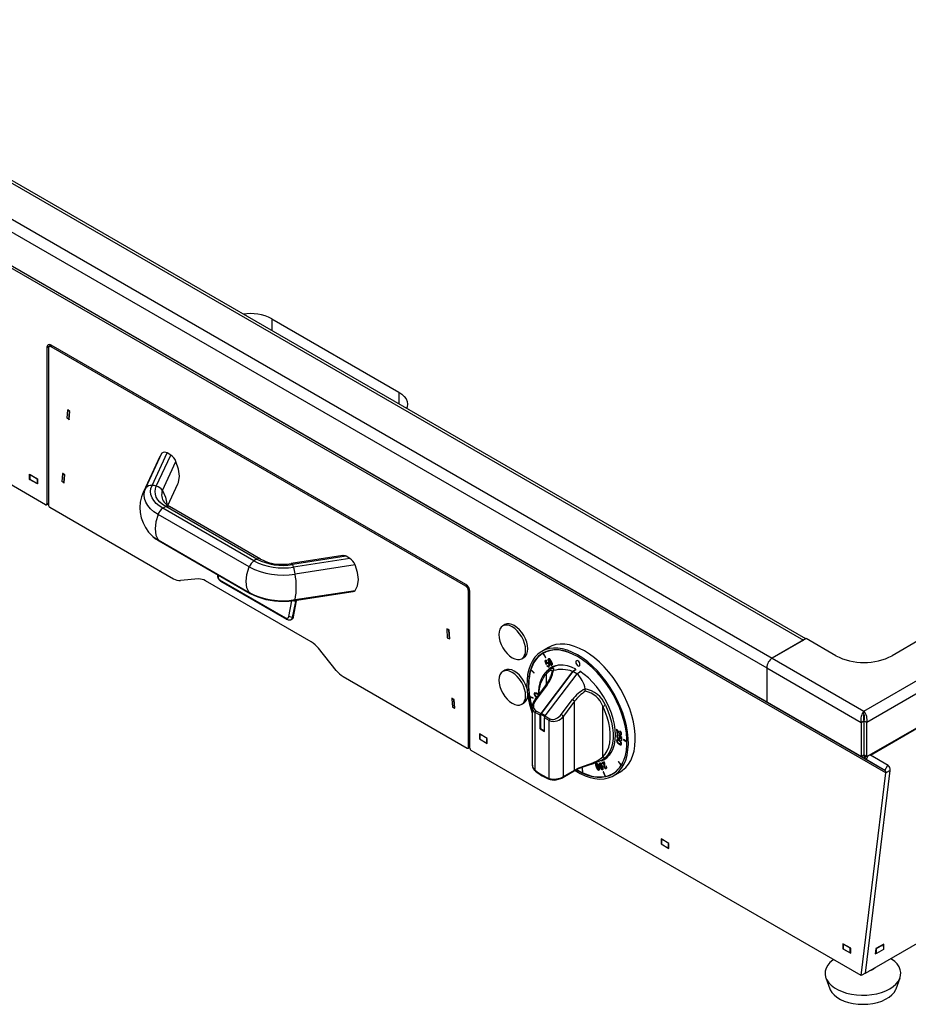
# Model space of a CAD drawing. Extents: x 34 to 2904, y 35 to 2044.
# Tile 8 of 10: x 1964 to 2410, y 1217 to 1711. Entities that reach past the tile are written whole.
import ezdxf

# ---------------------------------------------------------------- set-up
doc = ezdxf.new("R2010")
doc.units = 0
doc.header["$LTSCALE"] = 7
doc.layers.add('LAYER1', color=2, linetype='CONTINUOUS')

msp = doc.modelspace()

# ---------------------------------------------------------------- linework, layer by layer
at = {"layer": 'LAYER1', "color": 2, "linetype": 'CONTINUOUS'}
for p, q in [((1818.277, 1710.706), (2357.093, 1399.655)), ((2358.264, 1400.331), (1820.277, 1710.904)), ((2388.578, 1339.838), (1756.043, 1704.993)), ((1802.721, 1701.726), (2341.536, 1390.674)), ((2398.017, 1334.387), (1768.332, 1697.896)), ((2398.442, 1333.127), (1769.15, 1696.409)), ((1799.893, 1696.827), (2338.708, 1385.775)), ((2338.708, 1368.628), (1799.893, 1679.679)), ((1977.023, 1467.597), (1781.508, 1580.465)), ((2390.737, 1342.056), (2806.015, 1581.791)), ((2090.513, 1560.89), (2154.153, 1524.152)), ((2090.513, 1560.89), (2090.513, 1554.9)), ((1979.851, 1547.618), (1977.73, 1546.393)), ((1977.73, 1546.393), (1977.73, 1468.005)), ((1978.437, 1545.985), (1978.437, 1467.597)), ((1979.973, 1547.548), (1978.851, 1546.901)), ((2187.741, 1427.606), (1979.851, 1547.618)), ((1979.851, 1547.478), (1979.851, 1547.618)), ((1980.559, 1547.21), (1979.851, 1546.802)), ((2187.741, 1426.79), (1979.851, 1546.802)), ((2154.153, 1524.152), (2154.153, 1518.162)), ((1988.036, 1515.037), (1987.728, 1511.148)), ((1988.036, 1515.037), (1988.243, 1515.157)), ((1989.093, 1514.321), (1988.036, 1515.037)), ((1988.149, 1515.221), (1988.139, 1515.096)), ((1989.276, 1514.456), (1988.149, 1515.221)), ((1988.785, 1510.431), (1989.093, 1514.321)), ((1988.955, 1510.411), (1989.276, 1514.456)), ((1989.093, 1514.321), (1989.273, 1514.425)), ((1988.785, 1510.431), (1987.728, 1511.148)), ((1988.785, 1510.431), (1988.965, 1510.535)), ((1988.861, 1510.475), (1988.955, 1510.411)), ((2034.342, 1491.859), (2026.129, 1474.165)), ((2027.298, 1476.068), (2035.345, 1493.406)), ((2030.439, 1477.296), (2038, 1493.587)), ((2032.565, 1476.967), (2039.797, 1492.549)), ((2035.345, 1493.406), (2034.44, 1491.809)), ((2039.797, 1492.549), (2038, 1493.587)), ((2035.706, 1474.768), (2042.452, 1489.303)), ((1969.033, 1482.865), (1972.992, 1480.58)), ((1969.033, 1480.334), (1969.033, 1482.865)), ((1969.245, 1482.702), (1969.28, 1482.723)), ((1969.245, 1482.702), (1972.78, 1480.661)), ((1969.245, 1480.253), (1969.245, 1482.702)), ((1985.51, 1483.145), (1985.202, 1479.256)), ((1985.716, 1483.265), (1985.51, 1483.145)), ((1986.566, 1482.428), (1985.51, 1483.145)), ((1985.622, 1483.329), (1985.612, 1483.204)), ((1986.749, 1482.564), (1985.622, 1483.329)), ((1986.258, 1478.539), (1986.566, 1482.428)), ((1986.429, 1478.519), (1986.749, 1482.564)), ((1986.747, 1482.533), (1986.566, 1482.428)), ((1969.033, 1480.334), (1969.245, 1480.457)), ((1972.992, 1478.048), (1969.033, 1480.334)), ((1972.78, 1478.212), (1969.245, 1480.253)), ((1972.78, 1480.661), (1972.816, 1480.682)), ((1972.78, 1480.661), (1972.78, 1478.212)), ((1972.78, 1478.212), (1972.992, 1478.334)), ((1972.992, 1480.58), (1972.992, 1478.048)), ((1986.258, 1478.539), (1985.202, 1479.256)), ((1986.258, 1478.539), (1986.439, 1478.643)), ((1986.334, 1478.583), (1986.429, 1478.519)), ((2031.502, 1477.181), (2030.439, 1477.296)), ((2032.565, 1476.967), (2031.502, 1477.181)), ((2038.427, 1467.212), (2043.44, 1478.012)), ((2027.299, 1476.068), (2026.231, 1474.104)), ((1977.523, 1467.547), (1978.437, 1468.075)), ((1977.73, 1468.005), (1978.437, 1468.413)), ((1979.144, 1466.372), (2041.243, 1430.524)), ((2079.175, 1436.384), (2033.471, 1462.768)), ((2035.771, 1465.809), (2036.549, 1466.308)), ((2081.475, 1439.425), (2035.771, 1465.809)), ((2036.549, 1466.308), (2037.327, 1466.707)), ((2083.031, 1440.323), (2037.327, 1466.707)), ((2084.86, 1440.365), (2039.156, 1466.749)), ((2388.205, 1232.675), (2777.803, 1457.585)), ((2033.471, 1449.964), (2079.175, 1423.579)), ((2033.941, 1449.536), (2079.645, 1423.152)), ((2082.253, 1439.923), (2081.475, 1439.425)), ((2083.031, 1440.323), (2082.253, 1439.923)), ((2126.094, 1442.069), (2100.264, 1438.074)), ((2127.795, 1441.749), (2100.804, 1437.574)), ((2100.804, 1437.574), (2101.088, 1437.01)), ((2129.592, 1440.712), (2101.373, 1436.347)), ((2132.247, 1437.465), (2102.215, 1432.82)), ((2129.592, 1440.712), (2127.795, 1441.749)), ((2063.276, 1432.582), (2063.28, 1432.599)), ((2063.608, 1431.33), (2063.276, 1432.582)), ((2063.799, 1432.3), (2063.608, 1431.33)), ((2101.088, 1437.01), (2101.373, 1436.347)), ((2053.744, 1430.378), (2044.778, 1429.577)), ((2110.312, 1398.816), (2057.279, 1429.431)), ((2064.301, 1429.95), (2097.304, 1410.899)), ((2064.301, 1429.95), (2065.009, 1429.134)), ((2098.011, 1410.082), (2065.009, 1429.134)), ((2101.912, 1419.615), (2131.284, 1424.159)), ((2102.215, 1420.016), (2132.247, 1424.661)), ((2188.357, 1427.145), (2187.741, 1426.79)), ((2189.771, 1424.696), (2189.155, 1424.34)), ((2189.155, 1345.952), (2189.155, 1424.34)), ((2189.862, 1345.544), (2189.862, 1423.932)), ((2099.036, 1411.533), (2100.589, 1419.454)), ((2102.336, 1419.018), (2100.589, 1419.454)), ((2102.336, 1419.018), (2100.782, 1411.097)), ((2101.419, 1411.464), (2102.972, 1419.385)), ((2102.972, 1419.385), (2102.336, 1419.018)), ((2103.008, 1419.785), (2102.972, 1419.385)), ((2098.011, 1410.082), (2097.304, 1410.899)), ((2100.782, 1411.097), (2099.036, 1411.533)), ((2100.01, 1409.884), (2100.647, 1410.251)), ((2100.782, 1411.097), (2101.419, 1411.464)), ((2178.435, 1405.269), (2178.216, 1405.142)), ((2179.273, 1404.639), (2178.216, 1405.142)), ((2178.216, 1405.142), (2178.524, 1400.897)), ((2179.443, 1404.789), (2178.316, 1405.326)), ((2178.316, 1405.326), (2178.325, 1405.205)), ((2179.447, 1404.74), (2179.273, 1404.639)), ((2179.581, 1400.394), (2179.273, 1404.639)), ((2179.764, 1400.374), (2179.443, 1404.789)), ((2207.386, 1407.461), (2206.326, 1406.849)), ((2178.524, 1400.897), (2179.581, 1400.394)), ((2179.755, 1400.494), (2179.581, 1400.394)), ((2179.644, 1400.431), (2179.764, 1400.374)), ((2358.507, 1400.471), (2341.536, 1390.674)), ((2357.093, 1399.655), (2341.536, 1390.674)), ((2373.356, 1391.899), (2358.507, 1400.471)), ((2416.49, 1400.471), (2401.64, 1391.899)), ((2122.814, 1384.528), (2113.848, 1395.681)), ((2229.351, 1396.039), (2225.886, 1394.039)), ((2226.527, 1393.138), (2226.534, 1393.142)), ((2226.527, 1393.138), (2227.801, 1390.93)), ((2226.534, 1393.142), (2227.809, 1390.935)), ((2227.143, 1393.494), (2226.585, 1393.172)), ((2226.634, 1393.2), (2226.627, 1393.196)), ((2227.901, 1390.988), (2226.627, 1393.196)), ((2215.825, 1390.394), (2216.885, 1391.006)), ((2228.178, 1389.698), (2227.357, 1389.125)), ((2227.364, 1389.13), (2227.357, 1389.125)), ((2227.357, 1389.125), (2228.155, 1387.471)), ((2228.178, 1389.697), (2227.364, 1389.13)), ((2227.364, 1389.13), (2228.162, 1387.475)), ((2227.701, 1388.915), (2228.372, 1389.383)), ((2228.14, 1387.996), (2227.701, 1388.915)), ((2227.801, 1390.93), (2227.901, 1390.988)), ((2228.15, 1387.99), (2228.14, 1387.996)), ((2228.157, 1387.995), (2228.15, 1387.99)), ((2228.372, 1389.383), (2228.178, 1389.698)), ((2228.335, 1388.425), (2228.327, 1388.421)), ((2229.466, 1390.023), (2229.459, 1390.019)), ((2229.523, 1388.498), (2229.516, 1388.494)), ((2230.511, 1388.961), (2230.504, 1388.957)), ((2242.954, 1388.678), (2242.947, 1388.674)), ((2341.536, 1390.674), (2387.498, 1364.141)), ((2387.498, 1364.141), (2433.46, 1390.674)), ((2207.386, 1384.598), (2206.326, 1383.986)), ((2220.391, 1384.781), (2220.398, 1384.785)), ((2220.391, 1384.781), (2222.116, 1383.182)), ((2220.398, 1384.785), (2222.118, 1383.19)), ((2222.157, 1383.315), (2220.432, 1384.914)), ((2222.116, 1383.182), (2222.157, 1383.315)), ((2241.293, 1384.029), (2225.397, 1362.881)), ((2241.471, 1384.021), (2225.538, 1362.824)), ((2228.155, 1387.471), (2228.336, 1387.574)), ((2228.162, 1387.475), (2228.155, 1387.471)), ((2228.162, 1387.475), (2228.343, 1387.578)), ((2228.667, 1386.999), (2228.467, 1386.86)), ((2228.474, 1386.865), (2228.467, 1386.86)), ((2228.674, 1387.004), (2228.474, 1386.865)), ((2229.271, 1387.66), (2229.264, 1387.656)), ((2229.355, 1386.709), (2229.347, 1386.705)), ((2231.443, 1386.046), (2229.792, 1385.093)), ((2230.976, 1387.218), (2230.969, 1387.214)), ((2231.671, 1384.418), (2231.702, 1384.424)), ((2241.293, 1384.029), (2243.036, 1385.036)), ((2243.036, 1384.925), (2241.471, 1384.021)), ((2243.496, 1382.852), (2241.471, 1384.021)), ((2243.036, 1384.843), (2243.036, 1385.204)), ((2243.414, 1382.805), (2245.287, 1383.886)), ((2245.016, 1384.061), (2245.016, 1383.729)), ((2338.708, 1385.775), (2386.079, 1358.429)), ((2338.708, 1385.775), (2338.708, 1368.628)), ((2436.289, 1385.775), (2388.918, 1358.429)), ((2126.349, 1381.393), (2188.448, 1345.544)), ((2243.414, 1382.805), (2227.518, 1361.656)), ((2228.258, 1377.499), (2228.258, 1382.82)), ((2218.513, 1375.128), (2218.341, 1375.76)), ((2228.166, 1377.371), (2222.509, 1369.845)), ((2228.579, 1377.231), (2222.922, 1369.705)), ((2247.615, 1375.238), (2247.621, 1375.21)), ((2180.743, 1370.333), (2180.962, 1370.459)), ((2180.743, 1370.333), (2181.799, 1369.83)), ((2180.743, 1370.333), (2181.051, 1366.088)), ((2181.97, 1369.979), (2180.843, 1370.516)), ((2180.843, 1370.516), (2180.852, 1370.396)), ((2181.799, 1369.83), (2181.973, 1369.93)), ((2182.108, 1365.585), (2181.799, 1369.83)), ((2182.29, 1365.564), (2181.97, 1369.979)), ((2215.825, 1367.531), (2216.885, 1368.143)), ((2221.577, 1370.829), (2219.809, 1371.443)), ((2219.836, 1371.267), (2219.844, 1371.271)), ((2219.836, 1371.267), (2221.604, 1370.653)), ((2219.844, 1371.271), (2221.603, 1370.66)), ((2221.604, 1370.653), (2221.577, 1370.829)), ((2222.156, 1372.616), (2222.149, 1372.612)), ((2222.549, 1369.723), (2222.542, 1369.719)), ((2223.346, 1372.682), (2223.339, 1372.678)), ((2223.457, 1371.441), (2223.659, 1371.376)), ((2235.65, 1362.358), (2241.307, 1369.884)), ((2242.4, 1369.014), (2236.743, 1361.489)), ((2242.4, 1334.532), (2242.4, 1369.014)), ((2338.708, 1368.628), (2386.079, 1341.281)), ((2388.918, 1341.281), (2436.289, 1368.628)), ((2181.051, 1366.088), (2182.108, 1365.585)), ((2182.282, 1365.685), (2182.108, 1365.585)), ((2182.171, 1365.621), (2182.29, 1365.564)), ((2221.137, 1366.105), (2221.146, 1366.376)), ((2221.137, 1366.105), (2221.137, 1337.046)), ((2222.601, 1334.405), (2222.601, 1363.441)), ((2225.076, 1362.012), (2222.601, 1363.441)), ((2222.922, 1364.31), (2225.397, 1362.881)), ((2256.542, 1341.187), (2256.542, 1366.492)), ((2387.498, 1362.508), (2387.498, 1364.141)), ((2225.076, 1355.147), (2225.076, 1362.012)), ((2225.338, 1362.481), (2225.211, 1355.225)), ((2227.327, 1361.333), (2225.338, 1362.481)), ((2227.531, 1361.674), (2225.538, 1362.824)), ((2229.672, 1359.358), (2227.197, 1360.787)), ((2227.197, 1353.922), (2227.197, 1360.787)), ((2227.518, 1361.656), (2229.993, 1360.228)), ((2229.672, 1330.323), (2229.672, 1359.358)), ((2236.743, 1331.267), (2236.743, 1361.489)), ((2386.079, 1358.429), (2387.493, 1359.245)), ((2386.079, 1358.429), (2386.079, 1341.281)), ((2387.498, 1360.059), (2387.255, 1360.199)), ((2387.493, 1359.245), (2387.493, 1342.098)), ((2387.498, 1362.508), (2387.498, 1362.508)), ((2387.756, 1360.207), (2387.498, 1360.059)), ((2387.498, 1360.059), (2387.498, 1342.491)), ((2388.918, 1358.429), (2387.503, 1359.245)), ((2387.503, 1359.245), (2387.503, 1342.098)), ((2388.918, 1341.281), (2388.918, 1358.429)), ((2225.211, 1355.225), (2225.076, 1355.147)), ((2225.076, 1355.147), (2227.197, 1353.922)), ((2227.197, 1354.078), (2225.211, 1355.225)), ((2263.398, 1354.977), (2263.554, 1353.029)), ((2263.405, 1354.981), (2263.561, 1353.033)), ((2263.699, 1354.443), (2263.692, 1354.439)), ((2263.814, 1352.907), (2263.692, 1354.439)), ((2264.416, 1353.303), (2264.409, 1353.299)), ((2264.997, 1354.151), (2265.025, 1353.793)), ((2265.004, 1354.155), (2265.032, 1353.797)), ((2265.032, 1353.797), (2265.025, 1353.793)), ((2198.559, 1350.362), (2194.6, 1352.648)), ((2194.6, 1352.648), (2194.6, 1350.117)), ((2194.6, 1350.117), (2194.812, 1350.24)), ((2194.6, 1350.117), (2198.559, 1347.831)), ((2194.812, 1352.485), (2194.847, 1352.505)), ((2198.347, 1350.444), (2194.812, 1352.485)), ((2194.812, 1352.485), (2194.812, 1350.035)), ((2194.812, 1350.035), (2198.347, 1347.994)), ((2198.347, 1350.444), (2198.383, 1350.464)), ((2198.347, 1347.994), (2198.347, 1350.444)), ((2198.559, 1347.831), (2198.559, 1350.362)), ((2263.439, 1349.43), (2263.432, 1349.426)), ((2263.541, 1351.72), (2263.534, 1351.716)), ((2263.561, 1353.033), (2263.554, 1353.029)), ((2263.554, 1353.029), (2263.814, 1352.907)), ((2263.561, 1353.033), (2263.814, 1352.915)), ((2264.251, 1351.857), (2264.256, 1352.197)), ((2264.351, 1350.237), (2264.344, 1350.233)), ((2264.736, 1351.834), (2264.718, 1351.55)), ((2264.725, 1351.554), (2264.718, 1351.55)), ((2264.743, 1351.828), (2264.725, 1351.554)), ((2266.017, 1350.804), (2264.736, 1351.834)), ((2264.745, 1349.115), (2264.738, 1349.11)), ((2264.952, 1350.887), (2264.945, 1350.883)), ((2265.035, 1351.277), (2265.042, 1351.281)), ((2265.042, 1351.281), (2265.035, 1351.277)), ((2265.042, 1351.281), (2265.049, 1351.285)), ((2265.049, 1351.285), (2265.042, 1351.281)), ((2265.042, 1351.281), (2265.752, 1350.704)), ((2265.049, 1351.285), (2265.759, 1350.708)), ((2265.318, 1352.186), (2265.311, 1352.182)), ((2265.69, 1352.932), (2265.683, 1352.928)), ((2265.752, 1350.704), (2265.735, 1349.561)), ((2265.742, 1349.565), (2265.735, 1349.561)), ((2265.735, 1349.561), (2265.997, 1349.405)), ((2265.759, 1350.708), (2265.742, 1349.565)), ((2265.742, 1349.565), (2265.997, 1349.413)), ((2265.759, 1350.708), (2265.752, 1350.704)), ((2265.997, 1349.405), (2266.017, 1350.804)), ((2268.633, 1348.819), (2266.902, 1349.818)), ((2266.902, 1349.818), (2266.902, 1349.654)), ((2266.909, 1349.658), (2266.902, 1349.654)), ((2266.902, 1349.654), (2268.634, 1348.655)), ((2266.909, 1349.814), (2266.909, 1349.658)), ((2266.909, 1349.658), (2268.634, 1348.664)), ((2188.948, 1345.494), (2189.862, 1346.022)), ((2189.155, 1345.952), (2189.862, 1346.36)), ((2386.084, 1231.451), (2190.569, 1344.319)), ((2198.347, 1347.994), (2198.559, 1348.117)), ((2264.607, 1347.662), (2264.6, 1347.658)), ((2265.684, 1347.871), (2265.677, 1347.866)), ((2257.26, 1338.653), (2256.021, 1338.168)), ((2256.09, 1339.539), (2257.741, 1340.492)), ((2264.234, 1338.896), (2264.167, 1338.79)), ((2264.175, 1338.794), (2264.167, 1338.79)), ((2264.167, 1338.79), (2265.757, 1336.892)), ((2264.237, 1338.893), (2264.175, 1338.794)), ((2264.175, 1338.794), (2265.764, 1336.896)), ((2265.824, 1336.998), (2264.234, 1338.896)), ((2386.079, 1341.281), (2387.493, 1342.098)), ((2387.498, 1342.491), (2387.493, 1342.494)), ((2387.498, 1342.491), (2387.503, 1342.494)), ((2387.498, 1342.491), (2387.503, 1342.256)), ((2388.918, 1341.281), (2387.503, 1342.098)), ((2387.879, 1340.682), (2388.593, 1341.469)), ((2388.578, 1339.838), (2389.658, 1341.709)), ((2398.017, 1334.387), (2388.578, 1339.838)), ((2399.517, 1336.985), (2390.498, 1342.194)), ((2390.502, 1342.192), (2390.501, 1342.192)), ((2399.714, 1336.871), (2390.737, 1342.056)), ((2236.536, 1330.809), (2242.193, 1334.074)), ((2236.743, 1331.267), (2242.4, 1334.532)), ((2242.219, 1334.072), (2242.657, 1334.324)), ((2246.339, 1335.327), (2246.198, 1335.392)), ((2246.198, 1335.392), (2246.375, 1333.219)), ((2246.206, 1335.389), (2246.382, 1333.223)), ((2246.516, 1333.154), (2246.339, 1335.327)), ((2253.202, 1336.11), (2253.195, 1336.106)), ((2253.451, 1337.431), (2253.444, 1337.427)), ((2254.376, 1336.164), (2254.369, 1336.16)), ((2254.528, 1334.52), (2254.521, 1334.516)), ((2255.028, 1336.232), (2255.021, 1336.227)), ((2255.149, 1337.646), (2255.142, 1337.642)), ((2256.021, 1338.168), (2256.189, 1337.839)), ((2256.029, 1338.171), (2256.196, 1337.843)), ((2256.132, 1336.457), (2256.125, 1336.453)), ((2256.189, 1337.839), (2257.163, 1338.221)), ((2256.196, 1337.843), (2256.189, 1337.839)), ((2256.196, 1337.843), (2257.17, 1338.225)), ((2256.418, 1334.762), (2256.411, 1334.757)), ((2256.794, 1333.653), (2256.676, 1333.63)), ((2256.676, 1333.63), (2257.678, 1331.322)), ((2256.685, 1333.631), (2257.685, 1331.326)), ((2257.796, 1331.345), (2256.794, 1333.653)), ((2257.058, 1337.196), (2257.051, 1337.192)), ((2257.143, 1335.95), (2257.136, 1335.945)), ((2257.17, 1338.225), (2257.163, 1338.221)), ((2258.235, 1336.623), (2258.007, 1336.534)), ((2258.195, 1335.288), (2258.188, 1335.284)), ((2261.883, 1331.683), (2265.348, 1333.683)), ((2262.041, 1333.044), (2262.901, 1333.592)), ((2265.764, 1336.896), (2265.757, 1336.892)), ((2265.824, 1336.998), (2265.831, 1337.002)), ((2388.205, 1232.675), (2400.563, 1334.352)), ((2398.017, 1334.387), (2399.517, 1336.985)), ((2400.563, 1334.352), (2398.442, 1333.127)), ((2236.517, 1330.799), (2236.536, 1330.809)), ((2246.382, 1333.223), (2246.375, 1333.219)), ((2257.685, 1331.326), (2257.678, 1331.322)), ((2261.475, 1332.717), (2262.041, 1333.044)), ((2386.084, 1231.451), (2398.442, 1333.127)), ((2289.7, 1297.748), (2285.741, 1300.034)), ((2285.741, 1300.034), (2285.741, 1297.503)), ((2285.953, 1299.871), (2285.988, 1299.891)), ((2289.488, 1297.83), (2285.953, 1299.871)), ((2285.953, 1299.871), (2285.953, 1297.421)), ((2285.741, 1297.503), (2285.953, 1297.625)), ((2285.741, 1297.503), (2289.7, 1295.217)), ((2285.953, 1297.421), (2289.488, 1295.38)), ((2289.488, 1297.83), (2289.524, 1297.85)), ((2289.488, 1295.38), (2289.488, 1297.83)), ((2289.488, 1295.38), (2289.7, 1295.502)), ((2289.7, 1295.217), (2289.7, 1297.748)), ((2380.841, 1245.133), (2376.882, 1247.419)), ((2376.882, 1247.419), (2376.882, 1244.888)), ((2376.882, 1244.888), (2377.094, 1245.01)), ((2376.882, 1244.888), (2380.841, 1242.602)), ((2377.094, 1247.256), (2377.129, 1247.276)), ((2380.629, 1245.215), (2377.094, 1247.256)), ((2377.094, 1247.256), (2377.094, 1244.806)), ((2377.094, 1244.806), (2380.629, 1242.765)), ((2380.629, 1245.215), (2380.665, 1245.235)), ((2380.629, 1242.765), (2380.629, 1245.215)), ((2380.841, 1242.602), (2380.841, 1245.133)), ((2393.446, 1244.959), (2393.123, 1242.297)), ((2397.406, 1247.245), (2393.446, 1244.959)), ((2393.711, 1245.011), (2393.623, 1245.062)), ((2393.711, 1245.011), (2397.246, 1247.052)), ((2393.711, 1242.561), (2393.711, 1245.011)), ((2397.246, 1244.602), (2393.711, 1242.561)), ((2397.246, 1247.052), (2397.158, 1247.103)), ((2397.246, 1245.931), (2397.406, 1247.245)), ((2397.246, 1247.052), (2397.246, 1244.602)), ((2380.629, 1242.765), (2380.841, 1242.888)), ((2393.123, 1242.297), (2393.645, 1242.599)), ((2393.711, 1242.561), (2393.191, 1242.861)), ((2368.385, 1230.342), (2370.344, 1224.859)), ((2388.205, 1232.675), (2386.084, 1231.451)), ((2403.643, 1224.859), (2405.601, 1230.342))]:
    msp.add_line(p, q, dxfattribs=at)
at = {"layer": 'LAYER1', "color": 2, "linetype": 'CONTINUOUS', "flags": 128}
for points in [[(2154.153, 1524.152), (2155.682, 1523.118), (2156.912, 1521.96), (2157.812, 1520.705), (2158.362, 1519.383), (2158.547, 1518.029), (2158.362, 1516.674), (2158.083, 1515.893)], [(2043.357, 1478.095), (2043.743, 1478.777), (2044.206, 1481.888), (2043.743, 1485.533), (2042.452, 1489.303)], [(2035.771, 1465.808), (2033.994, 1466.978), (2032.497, 1468.271), (2031.306, 1469.666), (2030.439, 1471.139), (2029.914, 1472.665), (2029.737, 1474.217), (2029.914, 1475.77), (2030.439, 1477.295)], [(2037.327, 1466.706), (2035.74, 1467.751), (2034.403, 1468.906), (2033.338, 1470.152), (2032.564, 1471.468), (2032.095, 1472.831), (2031.937, 1474.217), (2032.095, 1475.604), (2032.564, 1476.967)], [(2033.472, 1462.768), (2031.415, 1464.122), (2029.682, 1465.619), (2028.302, 1467.235), (2027.299, 1468.94), (2026.69, 1470.707), (2026.486, 1472.504), (2026.69, 1474.301), (2027.299, 1476.068)], [(2035.706, 1474.768), (2037.252, 1471.445), (2037.78, 1468.045), (2037.729, 1467.73)], [(2033.471, 1462.768), (2032.339, 1459.031), (2031.953, 1455.489), (2032.339, 1452.393), (2033.471, 1449.964)], [(2033.471, 1449.964), (2033.9, 1449.561), (2033.945, 1449.544)], [(2100.804, 1437.574), (2100.551, 1437.935), (2100.319, 1438.075), (2100.268, 1438.052)], [(2132.247, 1424.661), (2133.538, 1426.94), (2134.001, 1430.051), (2133.538, 1433.696), (2132.247, 1437.465)], [(2079.175, 1423.579), (2078.043, 1426.009), (2077.657, 1429.105), (2078.043, 1432.647), (2079.175, 1436.384)], [(2079.656, 1423.157), (2079.604, 1423.176), (2079.175, 1423.579)], [(2131.28, 1424.181), (2131.773, 1424.306), (2132.247, 1424.661)], [(2101.909, 1419.637), (2102.058, 1419.703), (2102.215, 1420.016)], [(2102.356, 1419.684), (2102.371, 1419.447), (2102.336, 1419.018)], [(2097.304, 1410.899), (2097.605, 1410.755), (2097.897, 1410.675), (2098.172, 1410.661), (2098.422, 1410.714), (2098.639, 1410.832), (2098.817, 1411.011), (2098.95, 1411.247), (2099.036, 1411.533)], [(2100.782, 1411.097), (2100.646, 1410.64), (2100.432, 1410.262), (2100.147, 1409.975), (2099.8, 1409.786), (2099.401, 1409.701), (2098.961, 1409.723), (2098.493, 1409.852), (2098.011, 1410.082)], [(2218.341, 1398.623), (2217.72, 1400.322), (2216.884, 1401.98), (2215.866, 1403.532), (2214.704, 1404.919), (2213.444, 1406.087), (2212.133, 1406.992), (2210.823, 1407.599), (2209.563, 1407.885), (2208.402, 1407.838), (2207.386, 1407.461)], [(2217.28, 1398.011), (2216.659, 1399.71), (2215.823, 1401.368), (2214.805, 1402.92), (2213.643, 1404.307), (2212.383, 1405.475), (2211.073, 1406.38), (2209.762, 1406.987), (2208.502, 1407.272), (2207.341, 1407.225), (2206.323, 1406.848), (2205.488, 1406.154), (2204.868, 1405.17), (2204.486, 1403.935), (2204.358, 1402.496), (2204.487, 1400.908), (2204.87, 1399.232), (2205.491, 1397.533), (2206.327, 1395.875), (2207.345, 1394.323), (2208.507, 1392.936), (2209.767, 1391.768), (2211.078, 1390.863), (2212.388, 1390.256), (2213.648, 1389.97), (2214.809, 1390.018), (2215.827, 1390.395), (2216.662, 1391.089), (2217.282, 1392.072), (2217.664, 1393.307), (2217.793, 1394.746), (2217.663, 1396.335), (2217.28, 1398.011)], [(2216.885, 1391.006), (2216.888, 1391.008), (2217.723, 1391.701), (2218.343, 1392.685), (2218.725, 1393.92), (2218.853, 1395.359), (2218.724, 1396.947), (2218.341, 1398.623)], [(2247.35, 1394.256), (2244.815, 1395.574), (2242.306, 1396.585), (2239.847, 1397.282), (2237.462, 1397.656), (2235.175, 1397.705), (2233.01, 1397.427), (2230.987, 1396.825), (2229.351, 1396.039)], [(2243.885, 1392.256), (2241.35, 1393.573), (2238.841, 1394.585), (2236.382, 1395.282), (2233.997, 1395.656), (2231.711, 1395.705), (2229.545, 1395.427), (2227.522, 1394.825), (2225.662, 1393.906), (2223.983, 1392.678), (2222.501, 1391.154), (2221.233, 1389.348), (2220.189, 1387.28), (2219.381, 1384.968), (2218.816, 1382.437), (2218.5, 1379.712), (2218.437, 1376.819), (2218.627, 1373.787), (2219.067, 1370.647), (2219.755, 1367.429), (2220.682, 1364.166), (2221.137, 1362.801)], [(2243.885, 1391.44), (2241.381, 1392.739), (2238.903, 1393.731), (2236.476, 1394.406), (2234.125, 1394.758), (2231.874, 1394.782), (2229.747, 1394.479), (2227.764, 1393.852), (2225.947, 1392.906), (2224.314, 1391.652), (2222.882, 1390.103), (2221.665, 1388.274), (2220.677, 1386.184), (2219.926, 1383.855), (2219.422, 1381.311), (2219.168, 1378.577), (2219.168, 1375.682), (2219.422, 1372.656), (2219.926, 1369.529), (2220.677, 1366.333), (2221.137, 1364.737)], [(2226.744, 1393.37), (2226.654, 1393.314), (2225.361, 1392.36)], [(2228.048, 1393.965), (2227.59, 1393.739), (2227.143, 1393.494)], [(2227.143, 1393.494), (2227.59, 1393.739), (2228.048, 1393.965)], [(2265.348, 1333.683), (2266.436, 1334.392), (2268.018, 1335.77), (2269.395, 1337.437), (2270.553, 1339.376), (2271.48, 1341.569), (2272.167, 1343.993), (2272.608, 1346.625), (2272.798, 1349.437), (2272.734, 1352.404), (2272.419, 1355.493), (2271.854, 1358.676), (2271.046, 1361.921), (2270.002, 1365.195), (2268.733, 1368.465), (2267.252, 1371.7), (2265.573, 1374.866), (2263.712, 1377.933), (2261.69, 1380.871), (2259.524, 1383.649), (2257.238, 1386.24), (2254.853, 1388.619), (2252.394, 1390.762), (2249.884, 1392.647), (2247.35, 1394.256)], [(2228.327, 1388.421), (2228.179, 1388.223), (2228.15, 1387.99)], [(2228.335, 1388.425), (2228.186, 1388.228), (2228.157, 1387.995)], [(2229.493, 1387.774), (2229.256, 1388.103), (2229.02, 1388.331), (2228.792, 1388.462), (2228.543, 1388.5), (2228.327, 1388.421)], [(2228.336, 1387.574), (2228.356, 1387.903), (2228.472, 1388.071)], [(2228.472, 1388.071), (2228.607, 1388.124), (2228.755, 1388.113), (2228.911, 1388.041), (2229.094, 1387.884), (2229.264, 1387.656)], [(2228.48, 1388.075), (2228.614, 1388.128), (2228.762, 1388.117), (2228.918, 1388.045), (2229.101, 1387.888), (2229.271, 1387.66)], [(2229.284, 1390.345), (2229.114, 1390.217), (2229.026, 1390.039), (2229.008, 1389.822), (2229.047, 1389.575), (2229.516, 1388.494)], [(2229.291, 1390.349), (2229.121, 1390.221), (2229.033, 1390.043), (2229.015, 1389.826), (2229.054, 1389.579), (2229.523, 1388.498)], [(2230.739, 1389.061), (2230.09, 1390.059), (2229.901, 1390.236), (2229.703, 1390.353), (2229.497, 1390.394), (2229.284, 1390.345)], [(2229.459, 1390.019), (2229.354, 1389.927), (2229.311, 1389.789), (2229.321, 1389.616), (2229.37, 1389.418), (2229.747, 1388.606)], [(2230.504, 1388.957), (2230.03, 1389.725), (2229.89, 1389.88), (2229.747, 1389.991), (2229.602, 1390.042), (2229.459, 1390.019)], [(2230.511, 1388.961), (2230.038, 1389.729), (2229.897, 1389.884), (2229.754, 1389.995), (2229.609, 1390.046), (2229.466, 1390.023)], [(2229.516, 1388.494), (2230.164, 1387.5), (2230.353, 1387.323), (2230.551, 1387.206), (2230.756, 1387.165), (2230.969, 1387.214)], [(2229.523, 1388.498), (2230.171, 1387.504), (2230.36, 1387.327), (2230.558, 1387.21), (2230.764, 1387.169), (2230.976, 1387.218)], [(2229.747, 1388.606), (2230.222, 1387.835), (2230.363, 1387.679), (2230.507, 1387.568), (2230.651, 1387.517), (2230.794, 1387.54)], [(2230.794, 1387.54), (2230.899, 1387.632), (2230.942, 1387.77), (2230.933, 1387.943), (2230.883, 1388.141), (2230.504, 1388.957)], [(2230.801, 1387.544), (2230.906, 1387.636), (2230.949, 1387.774), (2230.94, 1387.948), (2230.89, 1388.145), (2230.511, 1388.961)], [(2230.969, 1387.214), (2231.139, 1387.342), (2231.227, 1387.52), (2231.245, 1387.737), (2231.207, 1387.984), (2230.739, 1389.061)], [(2242.491, 1334.314), (2242.616, 1334.234), (2245.154, 1332.769), (2247.679, 1331.603), (2250.166, 1330.748), (2252.591, 1330.212), (2254.93, 1330), (2257.159, 1330.115), (2259.255, 1330.556), (2261.199, 1331.317), (2262.971, 1332.392), (2264.554, 1333.77), (2265.93, 1335.437), (2267.088, 1337.376), (2268.015, 1339.569), (2268.703, 1341.993), (2269.143, 1344.624), (2269.333, 1347.437), (2269.27, 1350.403), (2268.954, 1353.493), (2268.389, 1356.676), (2267.581, 1359.921), (2266.537, 1363.194), (2265.269, 1366.465), (2263.787, 1369.699), (2262.108, 1372.866), (2260.248, 1375.933), (2258.225, 1378.87), (2256.059, 1381.648), (2253.773, 1384.24), (2251.388, 1386.619), (2248.929, 1388.762), (2246.42, 1390.647), (2243.885, 1392.256), (2243.885, 1392.256)], [(2245.053, 1387.458), (2244.97, 1387.979), (2244.745, 1388.496), (2244.41, 1388.95), (2244, 1389.282), (2243.59, 1389.423), (2243.256, 1389.356), (2243.03, 1389.099), (2242.947, 1388.674)], [(2242.947, 1388.674), (2243.03, 1388.153), (2243.256, 1387.636), (2243.59, 1387.182), (2244, 1386.85), (2244.41, 1386.709), (2244.745, 1386.777), (2244.97, 1387.033), (2245.053, 1387.458)], [(2243.365, 1389.38), (2243.263, 1389.36), (2243.037, 1389.104), (2242.954, 1388.678)], [(2242.954, 1388.678), (2243.037, 1388.157), (2243.263, 1387.64), (2243.597, 1387.187), (2244.007, 1386.854), (2244.417, 1386.713), (2244.649, 1386.76)], [(2243.355, 1334.594), (2243.885, 1334.282), (2246.389, 1332.983), (2248.867, 1331.991), (2251.294, 1331.316), (2253.645, 1330.964), (2255.896, 1330.939), (2258.023, 1331.242), (2260.006, 1331.87), (2261.823, 1332.816), (2263.456, 1334.07), (2264.888, 1335.619), (2266.104, 1337.448), (2267.093, 1339.537), (2267.844, 1341.866), (2268.348, 1344.411), (2268.602, 1347.145), (2268.602, 1350.04), (2268.348, 1353.066), (2267.844, 1356.193), (2267.093, 1359.389), (2266.104, 1362.62), (2264.888, 1365.853), (2263.456, 1369.056), (2261.823, 1372.196), (2260.006, 1375.239), (2258.023, 1378.156), (2255.896, 1380.915), (2253.645, 1383.489), (2251.294, 1385.852), (2248.867, 1387.979), (2246.389, 1389.848), (2243.885, 1391.44)], [(2217.28, 1375.147), (2216.659, 1376.847), (2215.823, 1378.504), (2214.805, 1380.057), (2213.643, 1381.443), (2212.383, 1382.612), (2211.073, 1383.517), (2209.762, 1384.124), (2208.502, 1384.409), (2207.341, 1384.362), (2206.323, 1383.984), (2205.488, 1383.291), (2204.868, 1382.307), (2204.486, 1381.072), (2204.358, 1379.633), (2204.487, 1378.045), (2204.87, 1376.369), (2205.491, 1374.67), (2206.327, 1373.012), (2207.345, 1371.46), (2208.507, 1370.073), (2209.767, 1368.905), (2211.078, 1368), (2212.388, 1367.393), (2213.648, 1367.107), (2214.809, 1367.154), (2215.827, 1367.532), (2216.662, 1368.226), (2217.282, 1369.209), (2217.664, 1370.444), (2217.793, 1371.883), (2217.663, 1373.471), (2217.28, 1375.147)], [(2218.341, 1375.76), (2217.72, 1377.459), (2216.884, 1379.117), (2215.866, 1380.669), (2214.704, 1382.056), (2213.444, 1383.224), (2212.133, 1384.129), (2210.823, 1384.736), (2209.563, 1385.021), (2208.402, 1384.974), (2207.386, 1384.598)], [(2228.291, 1383.966), (2227.604, 1383.275), (2226.513, 1381.838), (2225.623, 1380.171), (2224.943, 1378.288), (2224.482, 1376.209), (2224.248, 1373.96), (2224.245, 1372.031)], [(2231.082, 1384.108), (2231.106, 1384.406), (2230.284, 1384.382), (2229.347, 1383.815), (2228.258, 1382.82)], [(2228.406, 1384.051), (2228.279, 1383.955), (2228.277, 1383.954)], [(2229.781, 1385.059), (2229.046, 1384.593), (2228.292, 1383.938)], [(2228.467, 1386.86), (2228.665, 1386.602), (2228.872, 1386.421), (2229.08, 1386.319), (2229.314, 1386.296), (2229.523, 1386.377)], [(2228.474, 1386.865), (2228.672, 1386.606), (2228.879, 1386.426), (2229.087, 1386.323), (2229.322, 1386.3), (2229.53, 1386.381)], [(2229.347, 1386.705), (2229.164, 1386.65), (2228.964, 1386.71), (2228.809, 1386.827), (2228.667, 1386.999)], [(2243.036, 1385.204), (2240.859, 1386.181), (2238.724, 1386.843), (2236.661, 1387.18), (2234.698, 1387.188), (2232.862, 1386.868), (2231.177, 1386.222), (2229.667, 1385.261), (2229.108, 1384.783)], [(2229.264, 1387.656), (2229.396, 1387.405), (2229.469, 1387.183), (2229.487, 1386.996), (2229.446, 1386.822), (2229.347, 1386.705)], [(2229.271, 1387.66), (2229.403, 1387.409), (2229.476, 1387.188), (2229.494, 1387), (2229.454, 1386.826), (2229.355, 1386.709)], [(2229.523, 1386.377), (2229.69, 1386.562), (2229.765, 1386.802), (2229.76, 1387.08), (2229.666, 1387.429), (2229.493, 1387.774)], [(2229.529, 1384.973), (2230.233, 1385.587), (2231.013, 1386.137)], [(2229.802, 1385.074), (2230.742, 1385.511), (2231.332, 1385.573), (2231.727, 1385.389), (2231.847, 1385.002), (2231.671, 1384.418)], [(2231.181, 1384.178), (2231.156, 1384.103), (2231.104, 1384.016)], [(2255.636, 1339.152), (2256.952, 1339.702), (2258.454, 1340.678), (2259.759, 1341.957), (2260.851, 1343.52), (2261.715, 1345.347), (2262.339, 1347.413), (2262.714, 1349.689), (2262.835, 1352.145), (2262.702, 1354.748), (2262.314, 1357.462), (2261.679, 1360.251), (2260.804, 1363.076), (2259.701, 1365.899), (2258.386, 1368.682), (2256.875, 1371.387), (2255.191, 1373.978), (2253.354, 1376.418), (2251.392, 1378.676), (2249.329, 1380.72), (2247.194, 1382.524), (2245.016, 1384.061)], [(2223.306, 1373.058), (2222.49, 1373.278), (2222.332, 1373.23), (2222.216, 1373.113), (2222.151, 1372.911), (2222.149, 1372.612)], [(2222.438, 1373.265), (2222.339, 1373.234), (2222.223, 1373.117), (2222.158, 1372.915), (2222.156, 1372.616)], [(2224.246, 1372.436), (2224.147, 1372.544), (2223.306, 1373.058)], [(2222.922, 1369.705), (2222.424, 1368.94), (2222.055, 1368.141), (2221.827, 1367.34), (2221.75, 1366.566), (2221.827, 1365.851), (2222.055, 1365.221), (2222.424, 1364.701), (2222.922, 1364.31)], [(2223.339, 1372.678), (2222.716, 1372.878), (2222.582, 1372.867), (2222.479, 1372.807), (2222.418, 1372.688), (2222.409, 1372.497), (2222.456, 1372.282), (2222.546, 1372.096), (2222.67, 1371.935), (2222.818, 1371.799), (2223.457, 1371.441)], [(2223.157, 1370.42), (2222.802, 1370.468), (2222.658, 1370.394), (2222.559, 1370.253), (2222.517, 1370.032), (2222.542, 1369.719)], [(2223.346, 1372.682), (2222.723, 1372.882), (2222.632, 1372.875)], [(2256.542, 1341.187), (2257.751, 1342.533), (2258.739, 1344.158), (2259.493, 1346.039), (2260.002, 1348.149), (2260.258, 1350.457), (2260.258, 1352.932), (2260.002, 1355.536), (2259.493, 1358.233), (2258.739, 1360.985), (2257.751, 1363.751), (2256.542, 1366.492)], [(2257.808, 1367.077), (2259.065, 1364.228), (2260.092, 1361.353), (2260.876, 1358.493), (2261.404, 1355.689), (2261.671, 1352.981), (2261.671, 1350.409), (2261.404, 1348.009), (2260.876, 1345.816), (2260.092, 1343.861), (2259.065, 1342.172), (2257.808, 1340.773)], [(2229.993, 1360.228), (2230.527, 1360.001), (2231.131, 1359.896), (2231.786, 1359.915), (2232.473, 1360.058), (2233.17, 1360.321), (2233.857, 1360.695), (2234.512, 1361.169), (2235.116, 1361.729), (2235.65, 1362.358)], [(2264.766, 1349.456), (2263.925, 1349.899), (2263.746, 1349.906), (2263.597, 1349.84), (2263.49, 1349.686), (2263.432, 1349.426)], [(2264.256, 1352.197), (2264.025, 1352.289), (2263.834, 1352.286), (2263.688, 1352.2), (2263.576, 1352.002), (2263.534, 1351.716)], [(2263.866, 1352.291), (2263.841, 1352.291), (2263.695, 1352.204), (2263.583, 1352.006), (2263.541, 1351.72)], [(2264.738, 1349.11), (2264.096, 1349.481), (2263.949, 1349.513), (2263.826, 1349.493), (2263.737, 1349.408), (2263.693, 1349.245)], [(2263.796, 1351.528), (2263.842, 1351.761), (2263.96, 1351.887), (2264.093, 1351.908), (2264.251, 1351.857)], [(2264.745, 1349.115), (2264.104, 1349.485), (2263.956, 1349.517), (2263.92, 1349.511)], [(2263.929, 1351.85), (2263.967, 1351.891), (2264.1, 1351.912), (2264.258, 1351.861)], [(2264.344, 1350.233), (2264.631, 1350.103), (2264.861, 1350.082), (2265.033, 1350.157), (2265.16, 1350.352), (2265.205, 1350.643)], [(2264.945, 1350.883), (2264.918, 1350.698), (2264.849, 1350.569), (2264.742, 1350.499), (2264.575, 1350.495), (2264.374, 1350.578)], [(2264.718, 1351.55), (2264.898, 1351.176), (2264.945, 1350.883)], [(2264.725, 1351.554), (2264.905, 1351.18), (2264.952, 1350.887)], [(2265.205, 1350.643), (2265.155, 1350.998), (2265.035, 1351.277)], [(2265.683, 1352.928), (2265.663, 1352.699), (2265.567, 1352.556), (2265.444, 1352.519), (2265.284, 1352.559)], [(2265.311, 1352.182), (2265.542, 1352.114), (2265.723, 1352.141), (2265.851, 1352.252), (2265.935, 1352.477), (2265.945, 1352.785)], [(2265.318, 1352.186), (2265.549, 1352.118), (2265.73, 1352.145), (2265.827, 1352.23)], [(2265.69, 1352.932), (2265.67, 1352.703), (2265.574, 1352.56), (2265.519, 1352.544)], [(2264.6, 1347.658), (2265.444, 1347.212), (2265.623, 1347.205), (2265.772, 1347.271), (2265.88, 1347.426), (2265.937, 1347.685)], [(2264.607, 1347.662), (2265.451, 1347.216), (2265.631, 1347.209), (2265.641, 1347.214)], [(2264.635, 1347.998), (2265.273, 1347.63), (2265.421, 1347.598), (2265.544, 1347.618), (2265.632, 1347.703), (2265.677, 1347.866)], [(2265.463, 1347.608), (2265.551, 1347.622), (2265.639, 1347.707), (2265.684, 1347.871)], [(2242.4, 1334.532), (2244.448, 1335.559), (2247.407, 1336.718), (2249.104, 1337.314), (2250.74, 1337.896), (2253.623, 1339.11), (2255.272, 1340.092), (2256.542, 1341.187)], [(2257.808, 1340.773), (2256.378, 1339.71), (2254.49, 1338.746), (2252.973, 1338.149), (2251.238, 1337.559), (2249.435, 1336.989), (2247.502, 1336.371), (2244.208, 1335.148), (2242.49, 1334.301)], [(2265.824, 1336.998), (2266.485, 1338.166), (2266.807, 1338.834)], [(2390.737, 1342.056), (2390.642, 1342.111), (2390.543, 1342.167), (2390.442, 1342.226)], [(2242.193, 1334.074), (2242.208, 1334.084), (2242.209, 1334.085)], [(2243.524, 1334.741), (2244.882, 1333.969), (2246.375, 1333.219)], [(2254.643, 1336.179), (2254.139, 1337.248), (2253.969, 1337.463), (2253.777, 1337.63), (2253.561, 1337.735), (2253.319, 1337.764), (2253.107, 1337.712), (2252.976, 1337.59), (2252.912, 1337.41), (2252.904, 1337.186), (2253.195, 1336.106)], [(2253.029, 1337.637), (2252.983, 1337.594), (2252.919, 1337.414), (2252.911, 1337.19), (2253.202, 1336.11)], [(2253.195, 1336.106), (2253.701, 1335.033), (2253.871, 1334.818), (2254.063, 1334.651), (2254.279, 1334.546), (2254.521, 1334.516)], [(2253.202, 1336.11), (2253.708, 1335.037), (2253.878, 1334.822), (2254.07, 1334.655), (2254.286, 1334.55), (2254.528, 1334.52)], [(2253.444, 1337.427), (2253.31, 1337.383), (2253.236, 1337.279), (2253.211, 1337.128), (2253.225, 1336.942), (2253.473, 1336.115)], [(2254.369, 1336.16), (2254.007, 1336.981), (2253.885, 1337.162), (2253.751, 1337.305), (2253.604, 1337.398), (2253.444, 1337.427)], [(2254.376, 1336.164), (2254.014, 1336.985), (2253.892, 1337.166), (2253.758, 1337.309), (2253.611, 1337.402), (2253.451, 1337.431)], [(2253.473, 1336.115), (2253.833, 1335.299), (2253.955, 1335.119), (2254.089, 1334.975), (2254.236, 1334.882), (2254.396, 1334.854), (2254.53, 1334.897), (2254.604, 1335.001), (2254.629, 1335.152), (2254.615, 1335.338), (2254.369, 1336.16)], [(2254.418, 1334.863), (2254.537, 1334.901), (2254.611, 1335.005), (2254.636, 1335.156), (2254.622, 1335.342), (2254.376, 1336.164)], [(2254.521, 1334.516), (2254.732, 1334.568), (2254.864, 1334.691), (2254.928, 1334.871), (2254.936, 1335.095), (2254.643, 1336.179)], [(2254.528, 1334.52), (2254.74, 1334.573), (2254.825, 1334.652)], [(2254.995, 1337.977), (2254.799, 1337.892), (2254.685, 1337.745), (2254.641, 1337.548), (2254.653, 1337.313), (2255.021, 1336.227)], [(2255.002, 1337.981), (2254.806, 1337.896), (2254.692, 1337.749), (2254.648, 1337.552), (2254.66, 1337.317), (2255.028, 1336.232)], [(2255.142, 1337.642), (2255.019, 1337.578), (2254.958, 1337.459), (2254.948, 1337.297), (2254.977, 1337.104), (2255.282, 1336.277)], [(2256.383, 1336.512), (2255.814, 1337.556), (2255.635, 1337.756), (2255.439, 1337.902), (2255.226, 1337.981), (2254.995, 1337.977)], [(2255.021, 1336.227), (2255.591, 1335.179), (2255.771, 1334.979), (2255.967, 1334.832), (2256.18, 1334.753), (2256.411, 1334.757)], [(2255.028, 1336.232), (2255.598, 1335.183), (2255.778, 1334.983), (2255.974, 1334.836), (2256.187, 1334.758), (2256.418, 1334.762)], [(2256.125, 1336.453), (2255.712, 1337.258), (2255.582, 1337.429), (2255.443, 1337.56), (2255.296, 1337.636), (2255.142, 1337.642)], [(2256.132, 1336.457), (2255.719, 1337.262), (2255.589, 1337.433), (2255.45, 1337.564), (2255.303, 1337.64), (2255.149, 1337.646)], [(2255.282, 1336.277), (2255.693, 1335.476), (2255.824, 1335.305), (2255.963, 1335.175), (2256.11, 1335.099), (2256.263, 1335.092), (2256.386, 1335.157), (2256.447, 1335.276), (2256.458, 1335.438), (2256.428, 1335.63), (2256.125, 1336.453)], [(2256.416, 1335.206), (2256.454, 1335.28), (2256.465, 1335.442), (2256.435, 1335.634), (2256.132, 1336.457)], [(2256.411, 1334.757), (2256.606, 1334.842), (2256.72, 1334.989), (2256.765, 1335.186), (2256.752, 1335.422), (2256.383, 1336.512)], [(2257.136, 1335.945), (2257.314, 1335.659), (2257.51, 1335.449), (2257.716, 1335.313), (2257.958, 1335.248), (2258.188, 1335.284)], [(2257.143, 1335.95), (2257.321, 1335.663), (2257.517, 1335.453), (2257.723, 1335.317), (2257.965, 1335.252), (2258.195, 1335.288)], [(2258.007, 1336.534), (2258.144, 1336.215), (2258.197, 1335.916), (2258.181, 1335.786), (2258.128, 1335.684), (2258.033, 1335.618)], [(2258.014, 1336.538), (2258.151, 1336.219), (2258.204, 1335.921), (2258.188, 1335.79), (2258.135, 1335.688), (2258.041, 1335.622)], [(2258.188, 1335.284), (2258.37, 1335.411), (2258.469, 1335.61), (2258.488, 1335.866), (2258.412, 1336.224), (2258.235, 1336.623)], [(2260.167, 1332.068), (2260.713, 1332.278), (2261.734, 1332.759)], [(2376.54, 1223.398), (2378.798, 1222.662), (2381.208, 1222.109), (2383.726, 1221.752), (2386.306, 1221.596), (2388.897, 1221.644), (2391.454, 1221.895), (2393.927, 1222.345), (2396.271, 1222.985), (2398.443, 1223.804), (2400.401, 1224.785), (2402.109, 1225.912), (2403.536, 1227.162), (2404.654, 1228.512), (2405.444, 1229.938), (2405.89, 1231.413), (2405.983, 1232.909), (2405.723, 1234.399), (2405.115, 1235.854), (2404.168, 1237.248), (2402.902, 1238.554), (2401.339, 1239.749), (2400.922, 1240.017)], [(2372.22, 1239.455), (2371.877, 1239.203), (2370.451, 1237.953), (2369.332, 1236.602), (2368.543, 1235.176), (2368.097, 1233.701), (2368.003, 1232.205), (2368.263, 1230.716), (2368.872, 1229.261), (2369.818, 1227.867), (2371.084, 1226.56), (2372.647, 1225.366), (2374.477, 1224.305), (2376.54, 1223.398)], [(2370.344, 1224.859), (2370.554, 1224.341), (2371.36, 1222.986), (2372.499, 1221.713), (2373.947, 1220.549), (2375.673, 1219.52), (2377.64, 1218.646)], [(2377.64, 1218.646), (2379.807, 1217.947), (2382.127, 1217.438), (2384.55, 1217.129), (2387.026, 1217.028), (2389.501, 1217.135), (2391.922, 1217.449), (2394.238, 1217.963), (2396.4, 1218.667), (2398.362, 1219.545), (2400.081, 1220.578), (2401.521, 1221.745), (2402.652, 1223.02), (2403.449, 1224.377), (2403.643, 1224.859)]]:
    msp.add_lwpolyline(points, dxfattribs=at)
at = {"layer": 'LAYER1', "color": 2, "linetype": 'CONTINUOUS'}
for centre, radius, start, end in [((2079.988, 1540.759), 22.717, 62.39774, 99.57922), ((1979.023, 1546.603), 1.31, 50.79671, 189.21404), ((1979.299, 1546.125), 0.873, 50.79671, 189.21404), ((2036.793, 1491.729), 2.215, 56.98702, 130.814), ((2035.212, 1486.09), 7.921, 23.92879, 54.62542), ((2030.045, 1473.673), 3.645, 83.78721, 138.91086), ((2031.346, 1471.885), 5.227, 33.47791, 76.51978), ((2043.535, 1466.092), 19.186, 155.11639, 219.52485), ((2040.802, 1472.493), 5.581, 155.95672, 220.84256), ((1977.299, 1467.935), 0.437, 230.79671, 9.21404), ((1979.972, 1467.667), 1.537, 182.60548, 237.39452), ((2042.882, 1473.925), 8.083, 219.00082, 242.59553), ((2038.271, 1465.012), 1.94, 62.98593, 119.12625), ((2039.898, 1460.299), 6.885, 126.8308, 158.98133), ((2041.56, 1464.613), 16.733, 219.81642, 241.09536), ((2042.173, 1464.778), 17.305, 219.56918, 241.65197), ((2085.602, 1433.914), 6.885, 126.8308, 158.98133), ((2096.006, 1467.509), 31.622, 242.64283, 279.7711), ((2083.976, 1438.625), 1.943, 62.91582, 119.10148), ((2096.01, 1465.408), 28.245, 242.64283, 279.7711), ((2095.391, 1460.18), 22.437, 242.02163, 271.66019), ((2096.238, 1462.485), 24.734, 269.54481, 279.35878), ((2126.568, 1439.737), 2.356, 58.63804, 101.30187), ((2124.998, 1434.246), 7.931, 23.94812, 54.6061), ((2066.948, 1432.267), 3.685, 175.09576, 238.2495), ((2096.001, 1468.901), 36.613, 242.64283, 279.7711), ((2086.538, 1430.943), 15.788, 6.82753, 20.01598), ((2067.126, 1426.418), 35.668, 349.66055, 10.33945), ((2044.526, 1435.707), 6.136, 237.65072, 272.35776), ((2053.996, 1424.248), 6.136, 57.65072, 92.35776), ((2065.077, 1431.204), 1.474, 175.09576, 238.2495), ((2185.256, 1423.722), 4.61, 2.60548, 57.39452), ((2096.001, 1456.098), 36.613, 242.64283, 279.7711), ((2095.43, 1452.255), 33.091, 241.53855, 271.05906), ((2186.084, 1424.2), 3.074, 2.60548, 57.39452), ((2096.324, 1454.084), 34.915, 269.5361, 279.20874), ((2099.741, 1411.68), 1.691, 302.37684, 352.68714), ((2103.588, 1387.671), 13.017, 37.97873, 58.8941), ((2233.995, 1381.232), 14.054, 122.09974, 164.814), ((2232.402, 1383.095), 11.635, 119.7203, 120.28898), ((2233.472, 1379.442), 15.363, 66.67171, 116.45987), ((2344.849, 1385.496), 6.147, 122.60548, 177.39452), ((2387.498, 1419.056), 30.619, 242.49143, 297.50857), ((2133.074, 1392.538), 13.017, 217.97873, 238.8941), ((2249.659, 1376.823), 30.331, 164.78873, 190.21668), ((2239.713, 1378.877), 20.199, 162.59788, 162.99157), ((2228.966, 1383.375), 0.899, 139.9263, 218.11074), ((2216.165, 1386.896), 15.733, 322.09853, 350.96158), ((2236.028, 1378.222), 9.37, 122.35559, 141.82753), ((2221.734, 1385.038), 9.394, 335.97591, 352.66395), ((2231.76, 1383.715), 0.708, 97.23172, 179.36927), ((2236.042, 1377.967), 9.296, 96.00818, 119.65059), ((2235.878, 1369.202), 15.785, 69.93915, 105.34168), ((2238.629, 1373.215), 14.136, 137.19591, 182.86176), ((2215.753, 1386.834), 15.608, 322.67785, 338.89241), ((2235.956, 1373.715), 11.758, 7.44391, 50.63053), ((2228.201, 1376.795), 0.577, 49.08521, 93.49782), ((2256.091, 1358.859), 18.442, 117.36054, 143.28814), ((2256.825, 1358.855), 17.644, 120.63762, 144.8413), ((2245.513, 1362.123), 13.255, 21.94746, 80.85271), ((2235.532, 1372.414), 12.407, 7.50576, 13.02079), ((2245.449, 1362.483), 11.795, 19.86584, 78.3364), ((2214.307, 1371.877), 4.538, 304.62365, 2.12681), ((2262.103, 1377.983), 42.789, 188.78516, 189.02384), ((2266.056, 1378.686), 46.812, 189.11904, 195.07247), ((2226.998, 1366.11), 5.84, 140.24136, 176.93252), ((2223.966, 1372.825), 1.829, 186.6899, 255.12408), ((2223.973, 1372.829), 1.829, 186.6899, 255.12408), ((2223.191, 1369.958), 0.683, 143.6714, 200.13655), ((2222.544, 1369.269), 0.577, 49.09069, 93.48509), ((2222.854, 1371.04), 1.708, 35.47113, 73.50029), ((2222.866, 1371.053), 1.698, 35.72652, 73.58943), ((2238.926, 1365.767), 4.756, 43.07332, 59.96214), ((2224.105, 1366.002), 2.971, 178.00639, 239.57436), ((2224.12, 1363.374), 1.52, 142.00046, 177.47777), ((2253.946, 1373.766), 7.724, 289.6409, 300.00277), ((2392.681, 1359.821), 6.747, 140.18569, 191.91013), ((2382.338, 1359.826), 6.727, 348.00636, 39.89781), ((2226.595, 1361.945), 1.52, 142.00046, 177.47777), ((2226.913, 1361.793), 1.718, 143.11335, 156.38259), ((2228.716, 1360.72), 1.52, 142.00046, 177.47777), ((2231.836, 1364.977), 6.021, 248.93904, 324.59003), ((2231.191, 1359.292), 1.52, 142.00046, 177.47777), ((2233.269, 1358.241), 4.756, 43.07332, 59.96214), ((2391.778, 1360.87), 4.583, 159.05653, 200.76788), ((2383.196, 1360.87), 4.604, 339.33198, 20.84361), ((2262.175, 1352.875), 2.432, 19.07543, 59.78742), ((2261.869, 1352.498), 2.663, 17.50394, 46.79472), ((2261.876, 1352.502), 2.663, 17.50394, 46.79472), ((2266.265, 1353.876), 1.944, 197.26046, 240.59496), ((2266.272, 1353.88), 1.944, 197.26046, 240.59496), ((2266.316, 1354.164), 1.908, 195.00428, 237.26229), ((2264.339, 1352.681), 1.61, 3.70361, 65.87604), ((2264.621, 1352.803), 1.069, 6.69309, 67.801), ((2264.628, 1352.807), 1.069, 6.69309, 67.801), ((2265.347, 1349.421), 1.915, 179.84434, 247.02817), ((2263.875, 1349.486), 0.44, 107.58939, 187.33405), ((2265.354, 1349.425), 1.915, 179.84434, 247.02817), ((2265.278, 1351.706), 1.744, 179.67622, 237.59912), ((2265.285, 1351.71), 1.744, 179.67622, 237.59912), ((2265.164, 1349.378), 1.477, 185.15352, 249.01271), ((2264.92, 1351.561), 1.124, 181.71895, 240.94277), ((2264.75, 1350.663), 0.584, 226.83552, 284.31095), ((2264.209, 1347.735), 1.474, 5.11497, 68.95537), ((2264.216, 1347.739), 1.474, 5.11497, 68.95537), ((2264.593, 1350.832), 0.363, 296.41257, 8.74622), ((2264.019, 1347.689), 1.918, 359.87091, 67.07992), ((2188.724, 1345.882), 0.437, 230.79671, 9.21404), ((2191.397, 1345.614), 1.537, 182.60548, 237.39452), ((2253.342, 1348.158), 9.14, 283.02831, 297.8046), ((2253.363, 1348.112), 9.089, 285.63089, 297.82406), ((2257.408, 1341.69), 1.001, 210.12764, 293.61084), ((2255.676, 1337.781), 1.808, 340.33361, 28.84626), ((2253.127, 1348.424), 9.176, 300.18721, 324.14327), ((2391.204, 1342.298), 3.697, 183.19439, 205.92862), ((2389.422, 1341.248), 1.643, 200.16374, 239.09985), ((2224.73, 1336.994), 3.569, 180.79629, 235.3746), ((2223.972, 1336.827), 2.783, 175.54974, 240.48044), ((2222.942, 1334.284), 0.362, 160.52445, 223.29381), ((2237.825, 1352.612), 23.733, 230.09791, 249.90747), ((2238.699, 1353.309), 25.062, 230.26579, 249.82022), ((2241.88, 1334.489), 0.522, 309.12929, 4.71603), ((2258.395, 1336.658), 1.447, 158.35115, 209.50003), ((2258.402, 1336.662), 1.447, 158.35115, 209.50003), ((2255.918, 1337.836), 1.303, 330.35798, 17.16206), ((2255.925, 1337.84), 1.303, 330.35798, 17.16206), ((2258.45, 1336.605), 1.212, 152.05712, 208.01651), ((2257.963, 1336.228), 0.615, 198.29827, 276.59675), ((2255.434, 1343.22), 12.108, 281.24516, 328.49205), ((2253.371, 1344.798), 14.698, 327.47742, 327.96405), ((2397.274, 1333.435), 1.208, 345.22686, 52.02183), ((2397.904, 1334.82), 2.7, 350.00934, 53.31464), ((2398.228, 1334.968), 2.415, 345.22686, 52.02183), ((2232.094, 1339.137), 9.141, 254.63519, 300.57082), ((2230.308, 1330.371), 0.638, 184.33362, 247.02236), ((2232.016, 1335.892), 6.397, 252.24004, 290.21677), ((2232.537, 1337.332), 7.632, 282.79019, 301.37309), ((2236.252, 1331.213), 0.494, 305.08463, 6.22755), ((2258.314, 1358.78), 28.205, 244.97221, 245.28734), ((2254.981, 1349.812), 18.686, 243.06196, 278.29899), ((2255.267, 1344.085), 12.987, 280.73141, 281.25989), ((2388.541, 1240.258), 6.601, 285.80137, 314.19325)]:
    msp.add_arc(centre, radius, start, end, dxfattribs=at)

doc.saveas('drawing.dxf')
